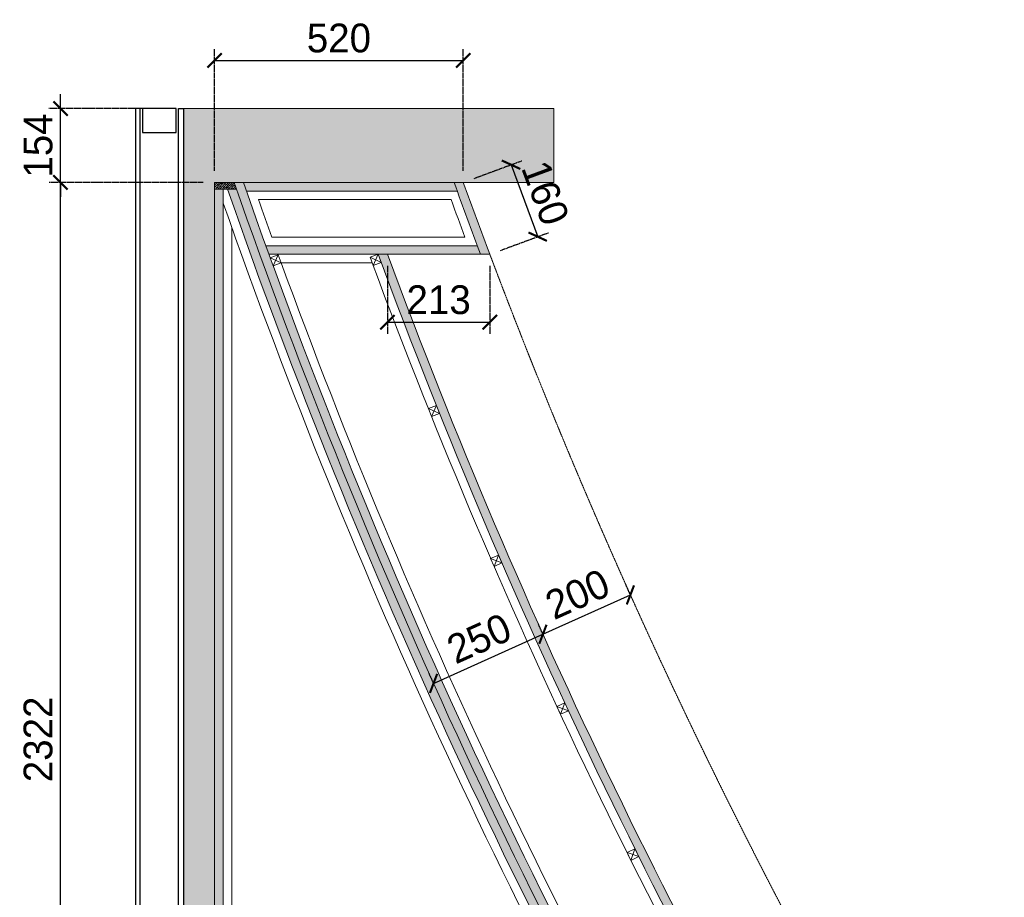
# Model space of a CAD drawing. Header units: millimetres. Extents: x 193134 to 268609, y 2024 to 10978.
# Tile 9 of 27: x 205627 to 207680, y 9148 to 10978. Entities that reach past the tile are written whole.
import ezdxf

# ---------------------------------------------------------------- set-up
doc = ezdxf.new("R2010")
doc.units = ezdxf.units.MM
doc.header["$LTSCALE"] = 2.5
doc.linetypes.add('( Hidden )', pattern=[0.375, 0.25, -0.125])
doc.linetypes.add('DASHED2', pattern=[9.525, 6.35, -3.175])
for name, color, linetype, lineweight in [('Dimension', 40, 'Continuous', 0), ('ELEVATION 1', 143, 'Continuous', 18), ('ELEVATION 3', 21, 'Continuous', 13), ('FURNITURES', 30, 'Continuous', 15), ('HATCH LIGHT', 250, 'Continuous', 0), ('HATCH MEDIUM', 251, 'Continuous', 5), ('WALL', 132, 'Continuous', 25)]:
    doc.layers.add(name, color=color, linetype=linetype, lineweight=lineweight)
doc.styles.get("Standard").update_dxf_attribs({"font": 'GOTHIC.TTF'})
doc.dimstyles.new('AJKD_30', dxfattribs={"dimscale": 30, "dimtxt": 2, "dimasz": 1, "dimexe": 0.8, "dimexo": 0.8, "dimgap": 0.5, "dimtad": 1, "dimdec": 0, "dimzin": 0, "dimdsep": 46, "dimtxsty": 'Standard', "dimblk": 'ARCHTICK', "dimcen": 0.125, "dimclrd": 251, "dimclre": 251, "dimclrt": 42, "dimadec": 0, "dimazin": 0, "dimtfac": 1, "dimtdec": 0, "dimtix": 1, "dimtmove": 0, "dimatfit": 3, "dimfxl": 0, "dimtolj": 1, "dimtzin": 0, "dimarcsym": 0})

# ---------------------------------------------------------------- blocks, each defined once
blk = doc.blocks.new('*U|REF|REF|REF|REF|REF|REF149')
for points in [[(0, 0), (7713.3, 0), (7713.3, -10), (0, -10)], [(0, -100), (7713.3, -100), (7713.3, -90), (0, -90)]]:
    blk.add_lwpolyline(points, close=True)
at = {"color": 8}
blk.add_lwpolyline([(0, -15), (50, -15), (50, -85), (0, -85)], close=True, dxfattribs=at)
blk = doc.blocks.new('_ArchTick')
at = {"color": 0, "linetype": 'ByBlock', "const_width": 0.15}
blk.add_lwpolyline([(-0.5, -0.5), (0.5, 0.5)], dxfattribs=at)
blk = doc.blocks.new('*D190')
at = {"layer": 'Defpoints', "color": 0, "ltscale": 0.1}
for p in [(205712, 10638.5), (206033.2, 10638.5), (206033.2, 8316)]:
    blk.add_point(p, dxfattribs=at)
at = {"layer": 'Dimension', "color": 251, "linetype": 'DASHED2', "lineweight": -2, "ltscale": 0.1}
for p, q in [((206009.2, 10638.5), (205688, 10638.5)), ((206009.2, 8316), (205688, 8316))]:
    blk.add_line(p, q, dxfattribs=at)
at = {"layer": 'Dimension', "color": 251, "lineweight": -2, "ltscale": 0.1}
blk.add_line((205712, 8316), (205712, 10638.5), dxfattribs=at)
at = {"layer": 'Dimension', "color": 251, "lineweight": -2, "ltscale": 0.1, "xscale": 30, "yscale": 30, "zscale": 30}
for p, rotation in [((205712, 10638.5), 90), ((205712, 8316), 270)]:
    blk.add_blockref('_ArchTick', p, dxfattribs=dict(at, rotation=rotation))
at = {"layer": 'Dimension', "color": 42, "ltscale": 0.1, "insert": (205665.5, 9477.3), "char_height": 60, "attachment_point": 5, "rotation": 90}
blk.add_mtext('\\A1;2322', dxfattribs=at)
blk = doc.blocks.new('*D191')
at = {"layer": 'Defpoints', "color": 0, "ltscale": 0.1}
for p in [(205712, 10792.3), (205968.2, 10792.3), (206033.2, 10638.5)]:
    blk.add_point(p, dxfattribs=at)
at = {"layer": 'Dimension', "color": 251, "lineweight": -2, "ltscale": 0.1}
for p, q in [((205712, 10792.3), (205712, 10822.3)), ((205712, 10638.5), (205712, 10792.3)), ((205712, 10638.5), (205712, 10608.5))]:
    blk.add_line(p, q, dxfattribs=at)
at = {"layer": 'Dimension', "color": 251, "linetype": 'DASHED2', "lineweight": -2, "ltscale": 0.1}
for p, q in [((205944.2, 10792.3), (205688, 10792.3)), ((206009.2, 10638.5), (205688, 10638.5))]:
    blk.add_line(p, q, dxfattribs=at)
at = {"layer": 'Dimension', "color": 251, "lineweight": -2, "ltscale": 0.1, "xscale": 30, "yscale": 30, "zscale": 30}
for p, rotation in [((205712, 10792.3), 270), ((205712, 10638.5), 90)]:
    blk.add_blockref('_ArchTick', p, dxfattribs=dict(at, rotation=rotation))
at = {"layer": 'Dimension', "color": 42, "ltscale": 0.1, "insert": (205665.5, 10715.4), "char_height": 60, "attachment_point": 5, "rotation": 90}
blk.add_mtext('\\A1;154', dxfattribs=at)
blk = doc.blocks.new('*D186')
at = {"layer": 'Defpoints', "color": 0, "ltscale": 0.1}
for p in [(206551.8, 10892.6), (206033.2, 10638.5), (206551.8, 10638.5)]:
    blk.add_point(p, dxfattribs=at)
at = {"layer": 'Dimension', "color": 251, "linetype": 'DASHED2', "lineweight": -2, "ltscale": 0.1}
for p, q in [((206033.2, 10662.5), (206033.2, 10916.6)), ((206551.8, 10662.5), (206551.8, 10916.6))]:
    blk.add_line(p, q, dxfattribs=at)
at = {"layer": 'Dimension', "color": 251, "lineweight": -2, "ltscale": 0.1}
blk.add_line((206033.2, 10892.6), (206551.8, 10892.6), dxfattribs=at)
at = {"layer": 'Dimension', "color": 251, "lineweight": -2, "ltscale": 0.1, "xscale": 30, "yscale": 30, "zscale": 30, "rotation": 180}
blk.add_blockref('_ArchTick', (206033.2, 10892.6), dxfattribs=at)
at = {"layer": 'Dimension', "color": 251, "lineweight": -2, "ltscale": 0.1, "xscale": 30, "yscale": 30, "zscale": 30}
blk.add_blockref('_ArchTick', (206551.8, 10892.6), dxfattribs=at)
at = {"layer": 'Dimension', "color": 42, "ltscale": 0.1, "insert": (206292.5, 10939.1), "char_height": 60, "attachment_point": 5}
blk.add_mtext('\\A1;520', dxfattribs=at)
blk = doc.blocks.new('*U222')
blk.add_wipeout([(1022514.3, 86827.5), (1022532.3, 86827.5), (1022532.3, 86845.5), (1022514.3, 86845.5)])
at = {"color": 13}
blk.add_lwpolyline([(1022514.3, 86827.5), (1022532.3, 86827.5), (1022532.3, 86845.5), (1022514.3, 86845.5)], close=True, dxfattribs=at)
at = {"color": 8}
for points in [[(1022514.3, 86827.5), (1022532.3, 86845.5)], [(1022532.3, 86827.5), (1022514.3, 86845.5)]]:
    blk.add_lwpolyline(points, dxfattribs=at)
blk = doc.blocks.new('*D261')
at = {"layer": 'Defpoints', "color": 0, "ltscale": 0.1}
for p in [(206551.8, 10638.5), (206706.9, 10525.3), (206607.2, 10488.5)]:
    blk.add_point(p, dxfattribs=at)
at = {"layer": 'Dimension', "color": 251, "linetype": 'DASHED2', "lineweight": -2, "ltscale": 0.1}
for p, q in [((206574.3, 10646.8), (206674, 10683.6)), ((206629.7, 10496.8), (206729.4, 10533.6))]:
    blk.add_line(p, q, dxfattribs=at)
at = {"layer": 'Dimension', "color": 251, "lineweight": -2, "ltscale": 0.1}
blk.add_line((206651.4, 10675.3), (206706.9, 10525.3), dxfattribs=at)
at = {"layer": 'Dimension', "color": 251, "lineweight": -2, "ltscale": 0.1, "xscale": 30, "yscale": 30, "zscale": 30}
for p, rotation in [((206651.4, 10675.3), 110.2751918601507), ((206706.9, 10525.3), 290.2751918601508)]:
    blk.add_blockref('_ArchTick', p, dxfattribs=dict(at, rotation=rotation))
at = {"layer": 'Dimension', "color": 42, "ltscale": 0.1, "insert": (206722.8, 10616.4), "char_height": 60, "attachment_point": 5, "rotation": 290.2752}
blk.add_mtext('\\A1;160', dxfattribs=at)
blk = doc.blocks.new('*D262')
at = {"layer": 'Defpoints', "color": 0, "ltscale": 0.1}
for p in [(206393.7, 10488.5), (206607.2, 10488.5), (206607.2, 10347)]:
    blk.add_point(p, dxfattribs=at)
at = {"layer": 'Dimension', "color": 251, "linetype": 'DASHED2', "lineweight": -2, "ltscale": 0.1}
for p, q in [((206393.7, 10464.5), (206393.7, 10323)), ((206607.2, 10464.5), (206607.2, 10323))]:
    blk.add_line(p, q, dxfattribs=at)
at = {"layer": 'Dimension', "color": 251, "lineweight": -2, "ltscale": 0.1}
blk.add_line((206393.7, 10347), (206607.2, 10347), dxfattribs=at)
at = {"layer": 'Dimension', "color": 251, "lineweight": -2, "ltscale": 0.1, "xscale": 30, "yscale": 30, "zscale": 30, "rotation": 180}
blk.add_blockref('_ArchTick', (206393.7, 10347), dxfattribs=at)
at = {"layer": 'Dimension', "color": 251, "lineweight": -2, "ltscale": 0.1, "xscale": 30, "yscale": 30, "zscale": 30}
blk.add_blockref('_ArchTick', (206607.2, 10347), dxfattribs=at)
at = {"layer": 'Dimension', "color": 42, "ltscale": 0.1, "insert": (206500.4, 10393.5), "char_height": 60, "attachment_point": 5}
blk.add_mtext('\\A1;213', dxfattribs=at)
blk = doc.blocks.new('*D263')
at = {"layer": 'Defpoints', "color": 0, "ltscale": 0.1}
for p in [(206717.8, 9696.5), (206717.8, 9696.5), (206489.8, 9594)]:
    blk.add_point(p, dxfattribs=at)
at = {"layer": 'Dimension', "color": 251, "linetype": 'DASHED2', "lineweight": -2, "ltscale": 0.1}
for p, q in [((206717.8, 9696.5), (206708, 9718.4)), ((206489.8, 9594), (206480, 9615.9))]:
    blk.add_line(p, q, dxfattribs=at)
at = {"layer": 'Dimension', "color": 251, "lineweight": -2, "ltscale": 0.1}
blk.add_line((206489.8, 9594), (206717.8, 9696.5), dxfattribs=at)
at = {"layer": 'Dimension', "color": 251, "lineweight": -2, "ltscale": 0.1, "xscale": 30, "yscale": 30, "zscale": 30}
for p, rotation in [((206717.8, 9696.5), 24.21103994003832), ((206489.8, 9594), 204.2110399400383)]:
    blk.add_blockref('_ArchTick', p, dxfattribs=dict(at, rotation=rotation))
at = {"layer": 'Dimension', "color": 42, "ltscale": 0.1, "insert": (206584.7, 9687.6), "char_height": 60, "attachment_point": 5, "rotation": 24.211}
blk.add_mtext('\\A1;250', dxfattribs=at)
blk = doc.blocks.new('*D264')
at = {"layer": 'Defpoints', "color": 0, "ltscale": 0.1}
for p in [(206900.2, 9778.5), (206900.2, 9778.5), (206717.8, 9696.5)]:
    blk.add_point(p, dxfattribs=at)
at = {"layer": 'Dimension', "color": 251, "linetype": 'DASHED2', "lineweight": -2, "ltscale": 0.1}
for p, q in [((206900.2, 9778.5), (206890.4, 9800.4)), ((206717.8, 9696.5), (206708, 9718.4))]:
    blk.add_line(p, q, dxfattribs=at)
at = {"layer": 'Dimension', "color": 251, "lineweight": -2, "ltscale": 0.1}
blk.add_line((206717.8, 9696.5), (206900.2, 9778.5), dxfattribs=at)
at = {"layer": 'Dimension', "color": 251, "lineweight": -2, "ltscale": 0.1, "xscale": 30, "yscale": 30, "zscale": 30}
for p, rotation in [((206900.2, 9778.5), 24.21103994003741), ((206717.8, 9696.5), 204.2110399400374)]:
    blk.add_blockref('_ArchTick', p, dxfattribs=dict(at, rotation=rotation))
at = {"layer": 'Dimension', "color": 42, "ltscale": 0.1, "insert": (206789.9, 9779.9), "char_height": 60, "attachment_point": 5, "rotation": 24.211}
blk.add_mtext('\\A1;200', dxfattribs=at)

msp = doc.modelspace()

# ---------------------------------------------------------------- hatches: boundary and pattern name
at = {"layer": 'HATCH LIGHT'}
h = msp.add_hatch(dxfattribs=at)
h.set_pattern_fill('ANSI36', color=256, scale=6)
h.set_pattern_definition([(45, (12334.316, 0), (10.1027881, 37.0435565), [47.625, -9.525, 0, -9.525])])
h.paths.add_polyline_path([(206740.3, 10792.3), (205968.2, 10792.3), (205968.2, 3079), (206368.2, 3079), (206368.2, 2279), (206433.2, 2279), (206433.2, 3144), (206033.2, 3144), (206033.2, 10638.5), (206740.3, 10638.5)])
h = msp.add_hatch(dxfattribs=at)
h.set_pattern_fill('ANSI36', color=256)
h.paths.add_polyline_path([(206074.3, 10638.5), (206033.2, 10638.5), (206033.2, 10624.5), (206079.1, 10624.5, -0.00029)])
h = msp.add_hatch(dxfattribs=at)
h.set_pattern_fill('ANSI36', color=256)
h.paths.add_polyline_path([(207153.2, 8316), (207174.2, 8316, -0.050241), (206093.3, 10638.5), (206074.3, 10638.5, 0.050154)])
h = msp.add_hatch(dxfattribs=at)
h.set_pattern_fill('ANSI36', color=256)
h.paths.add_polyline_path([(206587.9, 10488.5, -0.000389), (206581.2, 10506.5), (206140.1, 10506.5, 0.000374), (206146.6, 10488.5)])
h.paths.add_polyline_path([(206587.9, 10488.5), (206607.2, 10488.5, -0.003238), (206551.8, 10638.5), (206532.6, 10638.5, 0.003232)])
h.paths.add_polyline_path([(206539.1, 10620.5, -0.000387), (206532.6, 10638.5), (206093.3, 10638.5, 0.000373), (206099.6, 10620.5)])
h = msp.add_hatch(dxfattribs=at)
h.set_pattern_fill('ANSI36', color=256)
h.paths.add_polyline_path([(206051.2, 10624.5), (206033.2, 10624.5), (206033.2, 8316), (206051.2, 8316)])
h = msp.add_hatch(dxfattribs=at)
h.set_pattern_fill('ANSI36', color=256)
h.paths.add_polyline_path([(206079.1, 10624.5), (206060.1, 10624.5, 0.049369), (207121.7, 8334), (207142.6, 8334, -0.049454)])
h = msp.add_hatch(dxfattribs=at)
h.set_pattern_fill('ANSI36', color=256)
h.paths.add_polyline_path([(207423.8, 8316, -0.000419), (207412.9, 8334), (207163.5, 8334, 0.000409), (207174.2, 8316)], flags=17)
h.paths.add_polyline_path([(206393.7, 10488.5), (206374.5, 10488.5, 0.048114), (207423.8, 8316), (207444.9, 8316, -0.048199)])

# ---------------------------------------------------------------- linework, layer by layer
at = {"layer": 'ELEVATION 1'}
for p, q in [((206740.3, 10792.3), (205968.2, 10792.3)), ((206740.3, 10638.5), (206740.3, 10792.3)), ((206033.2, 3144), (206033.2, 10638.5)), ((206740.3, 10638.5), (206033.2, 10638.5))]:
    msp.add_line(p, q, dxfattribs=at)
at = {"layer": 'ELEVATION 3'}
for p, q in [((206033.2, 10638.5), (206551.8, 10638.5)), ((206033.2, 10624.5), (206079.1, 10624.5)), ((206051.2, 10624.5), (206051.2, 8316)), ((206099.6, 10620.5), (206539.1, 10620.5)), ((206125, 10602.5), (206526.5, 10602.5)), ((206069.2, 10544.4), (206069.2, 8352)), ((206555.3, 10524.5), (206152.8, 10524.5)), ((206581.2, 10506.5), (206140.1, 10506.5)), ((206607.2, 10488.5), (206146.6, 10488.5)), ((206362, 10470.5), (206172.3, 10470.5))]:
    msp.add_line(p, q, dxfattribs=at)
for radius, start, end in [(12797, 199.17632, 210.6612), (12779, 199.20438, 210.70906), (12365, 199.87397, 200.61479), (12347, 199.90417, 200.64622), (12815, 199.2146, 210.52004), (12833, 199.32427, 210.37947), (12761, 199.40382, 199.77555), (12383, 200.02105, 200.40564), (12761, 200.03341, 210.56917), (12583, 200.32923, 211.0491), (12565, 200.27211, 211.29044), (12547, 200.30248, 211.34041)]:
    msp.add_arc((218161.2, 14842), radius, start, end, dxfattribs=at)
at = {"layer": 'HATCH LIGHT'}
for p in [(206490.7, 10161.7), (206490.7, 10161.7), (206620.7, 9849.8), (206620.7, 9849.8), (206759, 9541.6), (206905.5, 9237.1)]:
    msp.add_point(p, dxfattribs=at)
at = {"layer": 'HATCH MEDIUM', "linetype": '( Hidden )'}
msp.add_arc((218161.2, 14842), 12347, 200.64622, 211.90731, dxfattribs=at)

# ---------------------------------------------------------------- block references
at = {"layer": 'WALL', "xscale": -1, "rotation": 90}
msp.add_blockref('*U|REF|REF|REF|REF|REF|REF149', (205868.2, 10792.3), dxfattribs=at)

# ---------------------------------------------------------------- dimensions: what is measured, and where the dimension line sits
at = {"layer": 'Dimension', "ltscale": 0.1}
dim = msp.add_linear_dim(base=(206551.8, 10892.6), p1=(206033.2, 10638.5), p2=(206551.8, 10638.5), text='520', dimstyle='AJKD_30', override={"dimfxl": 100, "dimfxlon": 1}, dxfattribs=at)
dim.commit()
dim.dimension.update_dxf_attribs({"geometry": '*D186', "text_midpoint": (206292.5, 10939.1)})
for base, p1, p2, picture, middle in [((205712, 10792.3), (206033.2, 10638.5), (205968.2, 10792.3), '*D191', (205665.5, 10715.4)), ((205712.0329, 10638.4847), (206033.1884, 8316.0296), (206033.1884, 10638.4847), '*D190', (205665.5237, 9477.2572))]:
    dim = msp.add_linear_dim(base=base, p1=p1, p2=p2, angle=90, dimstyle='AJKD_30', override={"dimfxl": 100, "dimfxlon": 1}, dxfattribs=at)
    dim.commit()
    dim.dimension.update_dxf_attribs({"geometry": picture, "text_midpoint": middle})
for p1, p2, distance, picture, middle in [((206551.8, 10638.5), (206607.2, 10488.5), 106.3, '*D261', (206722.8, 10616.4)), ((206717.8, 9696.5), (206900.2, 9778.5), 0, '*D264', (206789.9, 9779.9)), ((206489.8, 9594), (206717.8, 9696.5), 0, '*D263', (206584.7, 9687.6))]:
    dim = msp.add_aligned_dim(p1=p1, p2=p2, distance=distance, dimstyle='AJKD_30', override={"dimfxl": 100, "dimfxlon": 1}, dxfattribs=at)
    dim.commit()
    dim.dimension.update_dxf_attribs({"geometry": picture, "text_midpoint": middle})

# ---------------------------------------------------------------- next in the draw order: block references
at = {"layer": 'FURNITURES'}
for p, rotation in [((-231166.6, 938828.8), 290.3700051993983), ((-230958.2, 938829.9), 290.3700051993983), ((-253438, 927527.6), 291.773140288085), ((-277789.1, 914527.5), 293.3127055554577), ((-301782.8, 900877.5), 294.8523130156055), ((-325399.8, 886588.6), 296.3918362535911)]:
    msp.add_blockref('*U222', p, dxfattribs=dict(at, rotation=rotation))

# ---------------------------------------------------------------- next in the draw order: dimensions: what is measured, and where the dimension line sits
at = {"layer": 'Dimension', "ltscale": 0.1}
dim = msp.add_aligned_dim(p1=(206393.6841, 10488.4847), p2=(206607.1693, 10488.4847), distance=-141.5128, dimstyle='AJKD_30', override={"dimfxl": 100, "dimfxlon": 1}, dxfattribs=at)
dim.commit()
dim.dimension.update_dxf_attribs({"geometry": '*D262', "text_midpoint": (206500.4267, 10393.481)})

doc.saveas('drawing.dxf')
